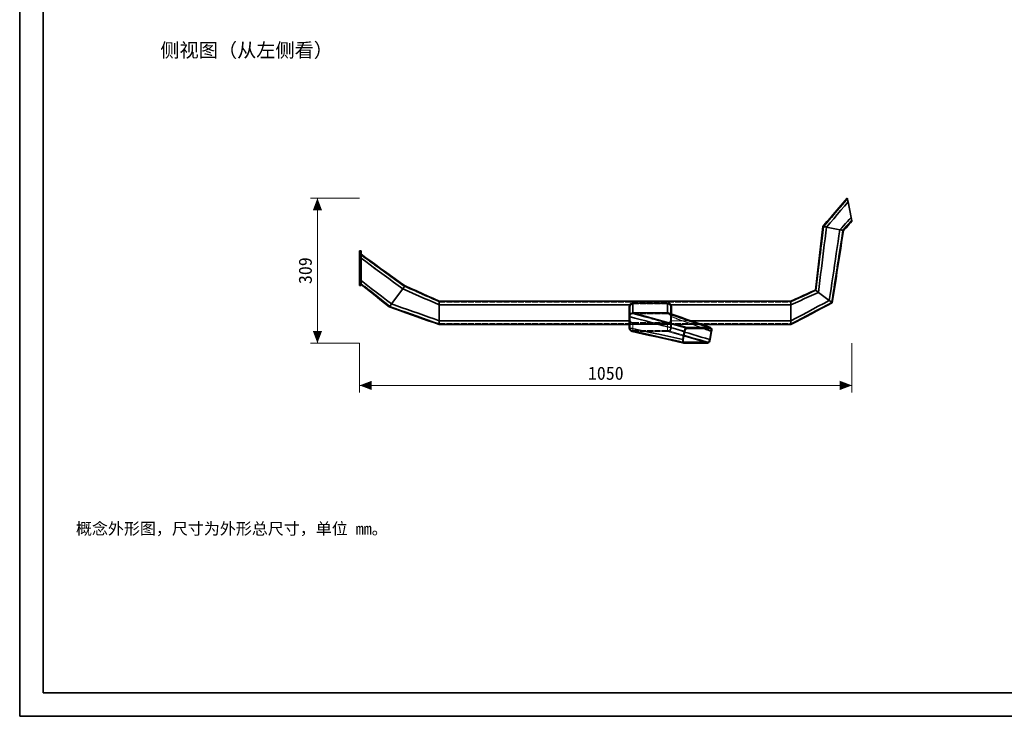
# Model space of a CAD drawing. Header units: millimetres. Extents: x 0 to 420, y 0 to 297.
# Tile 1 of 9: x 0 to 210, y 0 to 148. Entities that reach past the tile are written whole.
import ezdxf
from ezdxf.enums import TextEntityAlignment as Align

# ---------------------------------------------------------------- set-up
doc = ezdxf.new("R2010")
doc.units = ezdxf.units.MM
doc.linetypes.add('DASHED', pattern=[1.524, 1.27, -0.254])
for name, color, linetype, lineweight, true_color in [('DIM', 7, 'Continuous', 18, 0x1e5aa0), ('FRAME', 7, 'Continuous', 35, 0x3c3c3c), ('HIDDEN', 7, 'DASHED', 13, 0x969696), ('OUTLINE', 7, 'Continuous', 35, 0x141414), ('TEXT', 7, 'Continuous', 18, 0x141414)]:
    doc.layers.add(name, color=color, linetype=linetype, lineweight=lineweight, true_color=true_color)
doc.styles.add('ZH', font='simsun.ttc')

msp = doc.modelspace()

# ---------------------------------------------------------------- hatches: boundary and pattern name
at = {"layer": 'DIM'}
for points in [[(63.5, 110.46), (62.52, 107.86), (64.49, 107.86)], [(63.5, 79.54), (64.49, 82.14), (62.52, 82.14)], [(72.5, 70.54), (75.1, 69.55), (75.1, 71.53)], [(177.5, 70.54), (174.9, 71.53), (174.9, 69.55)]]:
    msp.add_hatch(color=7, dxfattribs=at).paths.add_polyline_path(points)

# ---------------------------------------------------------------- linework, layer by layer
for points in [[(72.5, 110.46), (62, 110.46)], [(63.5, 79.54), (63.5, 110.46)], [(72.5, 79.54), (62, 79.54)], [(72.5, 79.54), (72.5, 69.04)], [(177.5, 79.54), (177.5, 69.04)], [(72.5, 70.54), (177.5, 70.54)]]:
    msp.add_lwpolyline(points, dxfattribs=at)
at = {"layer": 'FRAME'}
for points in [[(0, 0), (420, 0), (420, 297), (0, 297)], [(5, 5), (415, 5), (415, 292), (5, 292)]]:
    msp.add_lwpolyline(points, close=True, dxfattribs=at)
at = {"layer": 'HIDDEN'}
for points in [[(171.3, 104.45), (172.17, 105.45), (173.04, 106.45), (173.91, 107.45), (174.78, 108.45), (175.65, 109.46), (176.51, 110.46)], [(171.49, 104.41), (172.34, 105.38), (173.18, 106.36), (174.02, 107.33), (174.87, 108.31), (175.71, 109.29), (176.55, 110.26)], [(171.49, 104.41), (172.34, 105.38), (173.18, 106.36), (174.02, 107.33), (174.87, 108.31), (175.71, 109.29), (176.55, 110.26)], [(172.08, 104.29), (172.85, 105.19), (173.61, 106.08), (174.38, 106.98), (175.14, 107.88), (175.91, 108.78), (176.67, 109.67)], [(172.08, 104.29), (172.85, 105.19), (173.61, 106.08), (174.38, 106.98), (175.14, 107.88), (175.91, 108.78), (176.67, 109.67)], [(172.08, 104.29), (172.85, 105.19), (173.61, 106.08), (174.38, 106.98), (175.14, 107.88), (175.91, 108.78), (176.67, 109.67)], [(176.67, 109.67), (176.65, 109.8), (176.62, 109.93), (176.59, 110.07), (176.57, 110.2), (176.54, 110.33), (176.51, 110.46)], [(176.67, 109.67), (176.65, 109.77), (176.63, 109.87), (176.61, 109.97), (176.59, 110.07), (176.57, 110.16), (176.55, 110.26)], [(176.55, 110.26), (176.57, 110.16), (176.59, 110.07), (176.61, 109.97), (176.63, 109.87), (176.65, 109.77), (176.67, 109.67)], [(176.67, 109.67), (177.34, 106.34)], [(176.67, 109.67), (177.34, 106.34)], [(176.67, 109.67), (177.34, 106.34)], [(174.93, 103.72), (175.33, 104.16), (175.73, 104.59), (176.13, 105.03), (176.53, 105.47), (176.94, 105.9), (177.34, 106.34)], [(174.93, 103.72), (175.33, 104.16), (175.73, 104.59), (176.13, 105.03), (176.53, 105.47), (176.94, 105.9), (177.34, 106.34)], [(174.93, 103.72), (175.33, 104.16), (175.73, 104.59), (176.13, 105.03), (176.53, 105.47), (176.94, 105.9), (177.34, 106.34)], [(175.52, 103.6), (175.84, 103.96), (176.16, 104.32), (176.49, 104.68), (176.81, 105.03), (177.13, 105.39), (177.46, 105.75)], [(175.52, 103.6), (175.84, 103.96), (176.16, 104.32), (176.49, 104.68), (176.81, 105.03), (177.13, 105.39), (177.46, 105.75)], [(175.71, 103.56), (176.01, 103.9), (176.31, 104.23), (176.6, 104.56), (176.9, 104.89), (177.2, 105.22), (177.5, 105.55)], [(177.5, 105.55), (177.47, 105.69), (177.44, 105.82), (177.42, 105.95), (177.39, 106.08), (177.36, 106.21), (177.34, 106.34)], [(177.34, 106.34), (177.36, 106.24), (177.38, 106.14), (177.4, 106.04), (177.42, 105.95), (177.44, 105.85), (177.46, 105.75)], [(177.46, 105.75), (177.44, 105.85), (177.42, 105.95), (177.4, 106.04), (177.38, 106.14), (177.36, 106.24), (177.34, 106.34)], [(169.7, 90.86), (169.85, 92.09), (169.99, 93.33), (170.14, 94.56), (170.28, 95.8), (170.43, 97.03), (170.57, 98.27), (170.72, 99.5), (170.86, 100.74), (171.01, 101.98), (171.15, 103.21), (171.3, 104.45)], [(169.86, 90.74), (170.01, 91.98), (170.16, 93.22), (170.31, 94.46), (170.46, 95.71), (170.61, 96.95), (170.75, 98.19), (170.9, 99.44), (171.05, 100.68), (171.2, 101.92), (171.35, 103.16), (171.49, 104.41)], [(169.86, 90.74), (171.49, 104.41)], [(170.34, 90.38), (170.5, 91.64), (170.66, 92.91), (170.82, 94.17), (170.98, 95.44), (171.13, 96.7), (171.29, 97.97), (171.45, 99.23), (171.61, 100.5), (171.77, 101.76), (171.92, 103.03), (172.08, 104.29)], [(170.34, 90.38), (170.5, 91.64), (170.66, 92.91), (170.82, 94.17), (170.98, 95.44), (171.13, 96.7), (171.29, 97.97), (171.45, 99.23), (171.61, 100.5), (171.77, 101.76), (171.92, 103.03), (172.08, 104.29)], [(170.34, 90.38), (170.5, 91.64), (170.66, 92.91), (170.82, 94.17), (170.98, 95.44), (171.13, 96.7), (171.29, 97.97), (171.45, 99.23), (171.61, 100.5), (171.77, 101.76), (171.92, 103.03), (172.08, 104.29)], [(172.08, 104.29), (171.95, 104.32), (171.82, 104.34), (171.69, 104.37), (171.56, 104.39), (171.43, 104.42), (171.3, 104.45)], [(172.08, 104.29), (171.98, 104.31), (171.89, 104.33), (171.79, 104.35), (171.69, 104.37), (171.59, 104.39), (171.49, 104.41)], [(171.49, 104.41), (171.59, 104.39), (171.69, 104.37), (171.79, 104.35), (171.89, 104.33), (171.98, 104.31), (172.08, 104.29)], [(172.08, 104.29), (174.93, 103.72)], [(172.08, 104.29), (174.93, 103.72)], [(172.08, 104.29), (174.93, 103.72)], [(172.66, 88.64), (172.85, 89.89), (173.04, 91.15), (173.23, 92.41), (173.42, 93.66), (173.61, 94.92), (173.8, 96.18), (173.98, 97.44), (174.17, 98.69), (174.36, 99.95), (174.55, 101.21), (174.74, 102.46), (174.93, 103.72)], [(172.66, 88.64), (172.85, 89.89), (173.04, 91.15), (173.23, 92.41), (173.42, 93.66), (173.61, 94.92), (173.8, 96.18), (173.98, 97.44), (174.17, 98.69), (174.36, 99.95), (174.55, 101.21), (174.74, 102.46), (174.93, 103.72)], [(172.66, 88.64), (172.85, 89.89), (173.04, 91.15), (173.23, 92.41), (173.42, 93.66), (173.61, 94.92), (173.8, 96.18), (173.98, 97.44), (174.17, 98.69), (174.36, 99.95), (174.55, 101.21), (174.74, 102.46), (174.93, 103.72)], [(173.14, 88.28), (173.34, 89.55), (173.54, 90.83), (173.74, 92.11), (173.93, 93.39), (174.13, 94.66), (174.33, 95.94), (174.53, 97.22), (174.72, 98.49), (174.92, 99.77), (175.12, 101.05), (175.32, 102.33), (175.52, 103.6)], [(173.14, 88.28), (175.52, 103.6)], [(173.3, 88.16), (175.71, 103.56)], [(175.71, 103.56), (175.58, 103.59), (175.45, 103.62), (175.32, 103.64), (175.19, 103.67), (175.06, 103.7), (174.93, 103.72)], [(174.93, 103.72), (175.02, 103.7), (175.12, 103.68), (175.22, 103.66), (175.32, 103.64), (175.42, 103.62), (175.52, 103.6)], [(175.52, 103.6), (175.42, 103.62), (175.32, 103.64), (175.22, 103.66), (175.12, 103.68), (175.02, 103.7), (174.93, 103.72)], [(72.5, 91.81), (72.5, 99.21)], [(72.5, 99.21), (72.8, 99.21)], [(72.5, 97.91), (72.5, 98.04), (72.5, 98.17), (72.5, 98.31), (72.5, 98.44), (72.5, 98.57), (72.5, 98.71)], [(72.5, 98.71), (72.5, 98.57), (72.5, 98.44), (72.5, 98.31), (72.5, 98.17), (72.5, 98.04), (72.5, 97.91)], [(72.5, 98.71), (73.58, 97.93), (74.66, 97.16), (75.73, 96.39), (76.81, 95.61), (77.88, 94.84), (78.96, 94.07), (80.03, 93.29), (81.11, 92.52), (82.18, 91.75)], [(72.5, 98.71), (72.55, 98.67), (72.6, 98.63), (72.65, 98.6), (72.7, 98.56), (72.75, 98.53), (72.8, 98.49)], [(72.5, 92.31), (72.5, 98.71)], [(72.5, 92.31), (72.5, 98.71)], [(72.5, 98.71), (72.8, 98.71)], [(72.5, 98.71), (72.8, 98.71)], [(72.8, 91.81), (72.8, 99.21)], [(72.8, 92.31), (72.8, 98.71)], [(72.8, 92.31), (72.8, 98.71)], [(72.5, 97.91), (72.5, 98.01), (72.5, 98.11), (72.5, 98.21), (72.5, 98.31), (72.5, 98.41), (72.5, 98.51)], [(72.5, 98.51), (72.5, 98.41), (72.5, 98.31), (72.5, 98.21), (72.5, 98.11), (72.5, 98.01), (72.5, 97.91)], [(72.5, 98.51), (73.57, 97.74), (74.63, 96.97), (75.69, 96.2), (76.75, 95.43), (77.82, 94.66), (78.88, 93.89), (79.94, 93.12), (81, 92.35), (82.06, 91.59)], [(72.5, 98.51), (73.57, 97.74), (74.63, 96.97), (75.69, 96.2), (76.75, 95.43), (77.82, 94.66), (78.88, 93.89), (79.94, 93.12), (81, 92.35), (82.06, 91.59)], [(72.5, 97.91), (72.5, 93.11)], [(72.5, 97.91), (73.53, 97.15), (74.55, 96.39), (75.57, 95.64), (76.59, 94.88), (77.62, 94.13), (78.64, 93.37), (79.66, 92.62), (80.68, 91.86), (81.7, 91.11)], [(72.5, 97.91), (72.5, 93.11)], [(72.5, 97.91), (72.5, 93.11)], [(72.5, 97.91), (72.5, 93.11)], [(72.5, 97.91), (72.55, 97.87), (72.6, 97.83), (72.65, 97.79), (72.7, 97.76), (72.75, 97.72), (72.8, 97.68)], [(72.5, 97.91), (73.53, 97.15), (74.55, 96.39), (75.57, 95.64), (76.59, 94.88), (77.62, 94.13), (78.64, 93.37), (79.66, 92.62), (80.68, 91.86), (81.7, 91.11)], [(72.5, 97.91), (73.53, 97.15), (74.55, 96.39), (75.57, 95.64), (76.59, 94.88), (77.62, 94.13), (78.64, 93.37), (79.66, 92.62), (80.68, 91.86), (81.7, 91.11)], [(72.5, 93.11), (73.48, 92.36), (74.45, 91.62), (75.42, 90.88), (76.39, 90.13), (77.36, 89.39), (78.33, 88.65), (79.3, 87.91)], [(72.5, 92.31), (72.5, 92.44), (72.5, 92.57), (72.5, 92.71), (72.5, 92.84), (72.5, 92.97), (72.5, 93.11)], [(72.5, 93.11), (72.5, 92.97), (72.5, 92.84), (72.5, 92.71), (72.5, 92.57), (72.5, 92.44), (72.5, 92.31)], [(72.5, 93.11), (72.5, 93.01), (72.5, 92.91), (72.5, 92.81), (72.5, 92.71), (72.5, 92.61), (72.5, 92.51)], [(72.5, 92.51), (72.5, 92.61), (72.5, 92.71), (72.5, 92.81), (72.5, 92.91), (72.5, 93.01), (72.5, 93.11)], [(72.5, 93.11), (72.55, 93.07), (72.6, 93.03), (72.65, 92.99), (72.7, 92.95), (72.75, 92.91), (72.8, 92.88)], [(72.5, 93.11), (73.48, 92.36), (74.45, 91.62), (75.42, 90.88), (76.39, 90.13), (77.36, 89.39), (78.33, 88.65), (79.3, 87.91)], [(72.5, 93.11), (73.48, 92.36), (74.45, 91.62), (75.42, 90.88), (76.39, 90.13), (77.36, 89.39), (78.33, 88.65), (79.3, 87.91)], [(72.5, 92.51), (73.58, 91.66), (74.65, 90.81), (75.72, 89.97), (76.8, 89.12), (77.87, 88.27), (78.94, 87.43)], [(72.5, 92.51), (73.58, 91.66), (74.65, 90.81), (75.72, 89.97), (76.8, 89.12), (77.87, 88.27), (78.94, 87.43)], [(72.5, 92.31), (73.56, 91.47), (74.61, 90.63), (75.66, 89.79), (76.72, 88.95), (77.77, 88.11), (78.82, 87.27)], [(72.5, 92.31), (72.55, 92.27), (72.6, 92.23), (72.65, 92.19), (72.7, 92.15), (72.75, 92.11), (72.8, 92.07)], [(72.5, 92.31), (72.8, 92.31)], [(72.5, 92.31), (72.8, 92.31)], [(72.5, 91.81), (72.8, 91.81)], [(81.7, 91.11), (79.3, 87.91)], [(81.7, 91.11), (79.3, 87.91)], [(81.7, 91.11), (79.3, 87.91)], [(82.18, 91.75), (82.1, 91.64), (82.02, 91.53), (81.94, 91.43), (81.86, 91.32), (81.78, 91.21), (81.7, 91.11)], [(82.06, 91.59), (82, 91.51), (81.94, 91.43), (81.88, 91.35), (81.82, 91.27), (81.76, 91.19), (81.7, 91.11)], [(81.7, 91.11), (81.76, 91.19), (81.82, 91.27), (81.88, 91.35), (81.94, 91.43), (82, 91.51), (82.06, 91.59)], [(81.7, 91.11), (82.82, 90.62), (83.93, 90.13), (85.05, 89.65), (86.16, 89.16), (87.28, 88.68), (88.39, 88.19), (89.5, 87.71)], [(81.7, 91.11), (82.82, 90.62), (83.93, 90.13), (85.05, 89.65), (86.16, 89.16), (87.28, 88.68), (88.39, 88.19), (89.5, 87.71)], [(81.7, 91.11), (82.82, 90.62), (83.93, 90.13), (85.05, 89.65), (86.16, 89.16), (87.28, 88.68), (88.39, 88.19), (89.5, 87.71)], [(82.06, 91.59), (83.3, 91.04), (84.54, 90.49), (85.78, 89.95), (87.02, 89.4), (88.26, 88.85), (89.5, 88.31)], [(82.06, 91.59), (83.3, 91.04), (84.54, 90.49), (85.78, 89.95), (87.02, 89.4), (88.26, 88.85), (89.5, 88.31)], [(82.18, 91.75), (83.4, 91.21), (84.62, 90.67), (85.84, 90.13), (87.06, 89.59), (88.28, 89.05), (89.5, 88.51)], [(164.5, 88.51), (165.37, 88.9), (166.24, 89.29), (167.1, 89.68), (167.97, 90.07), (168.84, 90.46), (169.7, 90.86)], [(164.5, 88.31), (165.4, 88.71), (166.29, 89.12), (167.18, 89.52), (168.08, 89.93), (168.97, 90.33), (169.86, 90.74)], [(164.5, 88.31), (165.4, 88.71), (166.29, 89.12), (167.18, 89.52), (168.08, 89.93), (168.97, 90.33), (169.86, 90.74)], [(164.5, 87.71), (165.48, 88.15), (166.45, 88.6), (167.42, 89.04), (168.4, 89.49), (169.37, 89.93), (170.34, 90.38)], [(164.5, 87.71), (165.48, 88.15), (166.45, 88.6), (167.42, 89.04), (168.4, 89.49), (169.37, 89.93), (170.34, 90.38)], [(164.5, 87.71), (165.48, 88.15), (166.45, 88.6), (167.42, 89.04), (168.4, 89.49), (169.37, 89.93), (170.34, 90.38)], [(170.34, 90.38), (170.24, 90.46), (170.13, 90.54), (170.02, 90.62), (169.92, 90.7), (169.81, 90.78), (169.7, 90.86)], [(170.34, 90.38), (170.26, 90.44), (170.18, 90.5), (170.1, 90.56), (170.02, 90.62), (169.94, 90.68), (169.86, 90.74)], [(169.86, 90.74), (169.94, 90.68), (170.02, 90.62), (170.1, 90.56), (170.18, 90.5), (170.26, 90.44), (170.34, 90.38)], [(170.34, 90.38), (172.66, 88.64)], [(170.34, 90.38), (172.66, 88.64)], [(170.34, 90.38), (172.66, 88.64)], [(89.5, 87.71), (89.5, 87.84), (89.5, 87.97), (89.5, 88.11), (89.5, 88.24), (89.5, 88.37), (89.5, 88.51)], [(89.5, 88.51), (164.5, 88.51)], [(89.5, 88.31), (89.5, 88.21), (89.5, 88.11), (89.5, 88.01), (89.5, 87.91), (89.5, 87.81), (89.5, 87.71)], [(89.5, 87.71), (89.5, 87.81), (89.5, 87.91), (89.5, 88.01), (89.5, 88.11), (89.5, 88.21), (89.5, 88.31)], [(89.5, 88.31), (164.5, 88.31)], [(89.5, 88.31), (164.5, 88.31)], [(164.5, 84.31), (165.67, 84.92), (166.84, 85.54), (168, 86.16), (169.17, 86.78), (170.33, 87.4), (171.5, 88.02), (172.66, 88.64)], [(164.5, 84.31), (165.67, 84.92), (166.84, 85.54), (168, 86.16), (169.17, 86.78), (170.33, 87.4), (171.5, 88.02), (172.66, 88.64)], [(164.5, 84.31), (165.67, 84.92), (166.84, 85.54), (168, 86.16), (169.17, 86.78), (170.33, 87.4), (171.5, 88.02), (172.66, 88.64)], [(164.5, 87.71), (164.5, 87.84), (164.5, 87.97), (164.5, 88.11), (164.5, 88.24), (164.5, 88.37), (164.5, 88.51)], [(164.5, 88.31), (164.5, 88.21), (164.5, 88.11), (164.5, 88.01), (164.5, 87.91), (164.5, 87.81), (164.5, 87.71)], [(164.5, 87.71), (164.5, 87.81), (164.5, 87.91), (164.5, 88.01), (164.5, 88.11), (164.5, 88.21), (164.5, 88.31)], [(164.5, 83.71), (165.58, 84.28), (166.66, 84.85), (167.74, 85.42), (168.82, 85.99), (169.9, 86.56), (170.98, 87.13), (172.06, 87.7), (173.14, 88.28)], [(164.5, 83.71), (165.58, 84.28), (166.66, 84.85), (167.74, 85.42), (168.82, 85.99), (169.9, 86.56), (170.98, 87.13), (172.06, 87.7), (173.14, 88.28)], [(173.3, 88.16), (173.2, 88.24), (173.09, 88.32), (172.98, 88.4), (172.88, 88.48), (172.77, 88.56), (172.66, 88.64)], [(172.66, 88.64), (172.74, 88.58), (172.82, 88.52), (172.9, 88.46), (172.98, 88.4), (173.06, 88.34), (173.14, 88.28)], [(173.14, 88.28), (173.06, 88.34), (172.98, 88.4), (172.9, 88.46), (172.82, 88.52), (172.74, 88.58), (172.66, 88.64)], [(79.3, 87.91), (79.22, 87.8), (79.14, 87.69), (79.06, 87.59), (78.98, 87.48), (78.9, 87.37), (78.82, 87.27)], [(78.82, 87.27), (80.01, 86.85), (81.2, 86.43), (82.38, 86.01), (83.57, 85.59), (84.76, 85.18), (85.94, 84.76), (87.13, 84.34), (88.32, 83.92), (89.5, 83.51)], [(78.94, 87.43), (79, 87.51), (79.06, 87.59), (79.12, 87.67), (79.18, 87.75), (79.24, 87.83), (79.3, 87.91)], [(79.3, 87.91), (79.24, 87.83), (79.18, 87.75), (79.12, 87.67), (79.06, 87.59), (79, 87.51), (78.94, 87.43)], [(78.94, 87.43), (80.12, 87.01), (81.29, 86.6), (82.46, 86.19), (83.64, 85.77), (84.81, 85.36), (85.98, 84.95), (87.16, 84.53), (88.33, 84.12), (89.5, 83.71)], [(78.94, 87.43), (80.12, 87.01), (81.29, 86.6), (82.46, 86.19), (83.64, 85.77), (84.81, 85.36), (85.98, 84.95), (87.16, 84.53), (88.33, 84.12), (89.5, 83.71)], [(79.3, 87.91), (80.44, 87.51), (81.57, 87.11), (82.7, 86.71), (83.84, 86.31), (84.97, 85.91), (86.1, 85.51), (87.24, 85.11), (88.37, 84.71), (89.5, 84.31)], [(79.3, 87.91), (80.44, 87.51), (81.57, 87.11), (82.7, 86.71), (83.84, 86.31), (84.97, 85.91), (86.1, 85.51), (87.24, 85.11), (88.37, 84.71), (89.5, 84.31)], [(79.3, 87.91), (80.44, 87.51), (81.57, 87.11), (82.7, 86.71), (83.84, 86.31), (84.97, 85.91), (86.1, 85.51), (87.24, 85.11), (88.37, 84.71), (89.5, 84.31)], [(89.5, 87.71), (89.5, 84.31)], [(89.5, 87.71), (89.5, 84.31)], [(89.5, 87.71), (89.5, 84.31)], [(89.5, 87.71), (130.12, 87.71)], [(89.5, 87.71), (130.36, 87.71)], [(89.5, 87.71), (130.36, 87.71)], [(130.12, 87.71), (130.09, 87.64), (130.06, 87.57), (130.04, 87.5), (130.02, 87.43), (130.01, 87.36), (130, 87.28)], [(130, 87.28), (130, 86.82), (130, 86.36), (130, 85.89), (130, 85.43), (130, 84.97), (130, 84.51)], [(130, 87.28), (130, 86.94), (130, 86.59), (130, 86.24), (130, 85.89), (130, 85.55), (130, 85.2)], [(130, 84.51), (130, 84.97), (130, 85.43), (130, 85.89), (130, 86.36), (130, 86.82), (130, 87.28)], [(130.8, 88.1), (130.67, 88.08), (130.54, 88.05), (130.41, 87.99), (130.3, 87.91), (130.21, 87.82), (130.12, 87.71)], [(130.2, 87.31), (130.21, 87.38), (130.22, 87.45), (130.24, 87.52), (130.27, 87.59), (130.31, 87.65), (130.36, 87.71)], [(130.36, 87.71), (130.31, 87.65), (130.27, 87.59), (130.24, 87.52), (130.22, 87.45), (130.21, 87.38), (130.2, 87.31)], [(130.2, 87.31), (130.2, 84.53)], [(130.2, 84.53), (130.2, 87.31)], [(130.2, 87.31), (130.2, 86.96), (130.2, 86.61), (130.2, 86.25), (130.2, 85.9), (130.2, 85.55), (130.2, 85.2)], [(130.2, 87.31), (130.2, 86.96), (130.2, 86.61), (130.2, 86.25), (130.2, 85.9), (130.2, 85.55), (130.2, 85.2)], [(130.8, 87.91), (130.72, 87.91), (130.64, 87.89), (130.56, 87.86), (130.48, 87.82), (130.42, 87.77), (130.36, 87.71)], [(130.36, 87.71), (130.42, 87.77), (130.48, 87.82), (130.56, 87.86), (130.64, 87.89), (130.72, 87.91), (130.8, 87.91)], [(130.8, 88.1), (138.2, 88.1)], [(130.8, 88.1), (130.8, 87.75), (130.8, 87.4), (130.8, 87.05), (130.8, 86.7), (130.8, 86.35), (130.8, 86)], [(130.8, 87.91), (138.2, 87.91)], [(130.8, 87.91), (138.2, 87.91)], [(130.8, 87.91), (130.8, 87.56), (130.8, 87.21), (130.8, 86.85), (130.8, 86.5), (130.8, 86.15), (130.8, 85.8)], [(130.8, 87.91), (130.8, 85.8)], [(138.88, 87.71), (138.8, 87.82), (138.71, 87.91), (138.59, 87.99), (138.47, 88.05), (138.34, 88.08), (138.2, 88.1)], [(138.2, 88.1), (138.2, 86)], [(138.65, 87.71), (138.59, 87.77), (138.53, 87.82), (138.45, 87.86), (138.37, 87.89), (138.29, 87.91), (138.2, 87.91)], [(138.2, 87.91), (138.29, 87.91), (138.37, 87.89), (138.45, 87.86), (138.53, 87.82), (138.59, 87.77), (138.65, 87.71)], [(138.2, 87.91), (138.2, 85.8)], [(138.2, 87.91), (138.2, 87.56), (138.2, 87.21), (138.2, 86.85), (138.2, 86.5), (138.2, 86.15), (138.2, 85.8)], [(138.8, 87.31), (138.8, 87.38), (138.79, 87.45), (138.77, 87.52), (138.74, 87.59), (138.7, 87.65), (138.65, 87.71)], [(138.65, 87.71), (138.7, 87.65), (138.74, 87.59), (138.77, 87.52), (138.79, 87.45), (138.8, 87.38), (138.8, 87.31)], [(138.65, 87.71), (164.5, 87.71)], [(138.65, 87.71), (164.5, 87.71)], [(138.8, 87.31), (138.8, 86.96), (138.8, 86.61), (138.8, 86.25), (138.8, 85.9), (138.8, 85.55), (138.8, 85.2)], [(138.8, 87.31), (138.8, 84.53)], [(138.8, 84.53), (138.8, 87.31)], [(138.8, 87.31), (138.8, 86.96), (138.8, 86.61), (138.8, 86.25), (138.8, 85.9), (138.8, 85.55), (138.8, 85.2)], [(139, 87.28), (139, 87.36), (138.99, 87.43), (138.97, 87.5), (138.95, 87.57), (138.92, 87.64), (138.88, 87.71)], [(138.88, 87.71), (164.5, 87.71)], [(139, 87.28), (139, 86.94), (139, 86.59), (139, 86.24), (139, 85.89), (139, 85.55), (139, 85.2)], [(139, 84.51), (139, 84.97), (139, 85.43), (139, 85.89), (139, 86.36), (139, 86.82), (139, 87.28)], [(164.5, 83.51), (165.6, 84.09), (166.7, 84.67), (167.8, 85.25), (168.9, 85.83), (170, 86.41), (171.1, 86.99), (172.2, 87.57), (173.3, 88.16)], [(164.5, 87.71), (164.5, 84.31)], [(164.5, 87.71), (164.5, 84.31)], [(164.5, 87.71), (164.5, 84.31)], [(89.5, 83.51), (89.5, 83.64), (89.5, 83.77), (89.5, 83.91), (89.5, 84.04), (89.5, 84.17), (89.5, 84.31)], [(89.5, 83.71), (89.5, 83.81), (89.5, 83.91), (89.5, 84.01), (89.5, 84.11), (89.5, 84.21), (89.5, 84.31)], [(89.5, 84.31), (89.5, 84.21), (89.5, 84.11), (89.5, 84.01), (89.5, 83.91), (89.5, 83.81), (89.5, 83.71)], [(89.5, 84.31), (130.03, 84.31)], [(89.5, 84.31), (130.25, 84.31)], [(89.5, 84.31), (130.25, 84.31)], [(130.8, 86), (130.6, 85.97), (130.41, 85.89), (130.24, 85.76), (130.11, 85.6), (130.03, 85.41), (130, 85.2)], [(130, 85.2), (130, 82.81)], [(130, 85.2), (131.18, 84.89), (132.35, 84.58), (133.53, 84.27), (134.7, 83.95), (135.88, 83.64), (137.05, 83.33), (138.23, 83.02), (139.4, 82.71), (140.57, 82.4), (141.75, 82.09)], [(130, 84.51), (130.01, 84.47), (130.01, 84.44), (130.01, 84.4), (130.02, 84.37), (130.02, 84.34), (130.03, 84.31)], [(130, 84.51), (130, 84.22), (130, 83.94), (130, 83.66), (130, 83.38), (130, 83.09), (130, 82.81)], [(130.03, 84.31), (130.02, 84.34), (130.02, 84.37), (130.01, 84.4), (130.01, 84.44), (130.01, 84.47), (130, 84.51)], [(130, 84.51), (130, 84.22), (130, 83.94), (130, 83.66), (130, 83.38), (130, 83.09), (130, 82.81)], [(130, 84.31), (130.03, 84.31)], [(130.03, 84.31), (130.09, 84.14), (130.19, 84), (130.32, 83.88), (130.47, 83.8), (130.63, 83.75), (130.8, 83.73)], [(130.8, 83.73), (130.63, 83.75), (130.47, 83.8), (130.32, 83.88), (130.19, 84), (130.09, 84.14), (130.03, 84.31)], [(130.2, 85.2), (130.23, 85.35), (130.29, 85.5), (130.38, 85.62), (130.51, 85.72), (130.65, 85.78), (130.8, 85.8)], [(130.8, 85.8), (130.65, 85.78), (130.51, 85.72), (130.38, 85.62), (130.29, 85.5), (130.23, 85.35), (130.2, 85.2)], [(130.2, 85.2), (130.2, 82.81)], [(130.2, 85.2), (130.2, 82.81)], [(130.2, 85.2), (131.37, 84.89), (132.53, 84.58), (133.7, 84.27), (134.86, 83.95), (136.03, 83.64), (137.19, 83.33), (138.36, 83.02), (139.52, 82.71), (140.69, 82.4), (141.85, 82.09)], [(130.2, 85.2), (131.37, 84.89), (132.53, 84.58), (133.7, 84.27), (134.86, 83.95), (136.03, 83.64), (137.19, 83.33), (138.36, 83.02), (139.52, 82.71), (140.69, 82.4), (141.85, 82.09)], [(130.25, 84.31), (130.23, 84.34), (130.22, 84.38), (130.22, 84.41), (130.21, 84.45), (130.21, 84.49), (130.2, 84.53)], [(130.2, 84.53), (130.21, 84.49), (130.21, 84.45), (130.22, 84.41), (130.22, 84.38), (130.23, 84.34), (130.25, 84.31)], [(130.2, 84.53), (130.2, 84.24), (130.2, 83.95), (130.2, 83.67), (130.2, 83.38), (130.2, 83.1), (130.2, 82.81)], [(130.2, 84.53), (130.2, 84.24), (130.2, 83.95), (130.2, 83.67), (130.2, 83.38), (130.2, 83.1), (130.2, 82.81)], [(130.8, 83.94), (130.69, 83.95), (130.57, 83.98), (130.47, 84.04), (130.38, 84.11), (130.3, 84.2), (130.25, 84.31)], [(130.25, 84.31), (130.3, 84.2), (130.38, 84.11), (130.47, 84.04), (130.57, 83.98), (130.69, 83.95), (130.8, 83.94)], [(130.8, 86), (138.2, 86)], [(130.8, 86), (132.08, 85.65), (133.36, 85.3), (134.64, 84.95), (135.92, 84.61), (137.2, 84.26), (138.48, 83.91), (139.76, 83.56), (141.03, 83.22), (142.31, 82.87)], [(130.8, 85.8), (138.2, 85.8)], [(138.2, 85.8), (130.8, 85.8)], [(130.8, 85.8), (132.08, 85.45), (133.35, 85.1), (134.63, 84.76), (135.9, 84.41), (137.18, 84.06), (138.45, 83.71), (139.73, 83.37), (141, 83.02), (142.28, 82.67)], [(130.8, 85.8), (132.08, 85.45), (133.35, 85.1), (134.63, 84.76), (135.9, 84.41), (137.18, 84.06), (138.45, 83.71), (139.73, 83.37), (141, 83.02), (142.28, 82.67)], [(138.47, 85.95), (138.43, 85.96), (138.38, 85.98), (138.34, 85.98), (138.29, 85.99), (138.25, 85.99), (138.2, 86)], [(138.2, 86), (139.34, 85.6), (140.48, 85.21), (141.61, 84.82), (142.75, 84.43), (143.89, 84.04), (145.02, 83.65), (146.16, 83.26), (147.29, 82.87)], [(138.2, 85.8), (138.24, 85.8), (138.27, 85.79), (138.31, 85.79), (138.34, 85.78), (138.37, 85.77), (138.4, 85.76)], [(138.4, 85.76), (138.37, 85.77), (138.34, 85.78), (138.31, 85.79), (138.27, 85.79), (138.24, 85.8), (138.2, 85.8)], [(138.2, 85.8), (139.5, 85.35), (140.79, 84.9), (142.09, 84.46), (143.38, 84.01), (144.67, 83.57), (145.97, 83.12), (147.26, 82.67)], [(138.2, 85.8), (139.5, 85.35), (140.79, 84.9), (142.09, 84.46), (143.38, 84.01), (144.67, 83.57), (145.97, 83.12), (147.26, 82.67)], [(138.2, 83.73), (138.38, 83.75), (138.54, 83.8), (138.69, 83.88), (138.82, 84), (138.92, 84.14), (138.98, 84.31)], [(138.98, 84.31), (138.92, 84.14), (138.82, 84), (138.69, 83.88), (138.54, 83.8), (138.38, 83.75), (138.2, 83.73)], [(138.76, 84.31), (138.71, 84.2), (138.63, 84.11), (138.54, 84.04), (138.44, 83.98), (138.32, 83.95), (138.2, 83.94)], [(138.2, 83.94), (138.32, 83.95), (138.44, 83.98), (138.54, 84.04), (138.63, 84.11), (138.71, 84.2), (138.76, 84.31)], [(138.4, 85.76), (138.51, 85.71), (138.61, 85.64), (138.69, 85.55), (138.75, 85.44), (138.79, 85.32), (138.8, 85.2)], [(138.8, 85.2), (138.79, 85.32), (138.75, 85.44), (138.69, 85.55), (138.61, 85.64), (138.51, 85.71), (138.4, 85.76)], [(138.4, 85.76), (139.68, 85.32), (140.95, 84.88), (142.22, 84.43), (143.49, 83.99), (144.77, 83.55), (146.04, 83.11), (147.31, 82.66)], [(138.4, 85.76), (139.68, 85.32), (140.95, 84.88), (142.22, 84.43), (143.49, 83.99), (144.77, 83.55), (146.04, 83.11), (147.31, 82.66)], [(139, 85.2), (138.99, 85.36), (138.94, 85.52), (138.86, 85.66), (138.75, 85.78), (138.62, 85.88), (138.47, 85.95)], [(138.47, 85.95), (138.62, 85.88), (138.75, 85.78), (138.86, 85.66), (138.94, 85.52), (138.99, 85.36), (139, 85.2)], [(138.47, 85.95), (139.74, 85.51), (141.01, 85.06), (142.28, 84.62), (143.55, 84.18), (144.82, 83.74), (146.1, 83.3), (147.37, 82.86)], [(138.76, 84.31), (138.78, 84.34), (138.79, 84.38), (138.79, 84.41), (138.8, 84.45), (138.8, 84.49), (138.8, 84.53)], [(138.8, 84.53), (138.8, 84.49), (138.8, 84.45), (138.79, 84.41), (138.79, 84.38), (138.78, 84.34), (138.76, 84.31)], [(138.76, 84.31), (164.5, 84.31)], [(138.76, 84.31), (164.5, 84.31)], [(138.8, 85.2), (140.04, 84.76), (141.28, 84.31), (142.52, 83.87), (143.76, 83.42), (145, 82.98), (146.23, 82.53), (147.47, 82.09)], [(138.8, 85.2), (138.8, 82.81)], [(138.8, 85.2), (138.8, 82.81)], [(138.8, 85.2), (139.98, 84.78), (141.15, 84.36), (142.32, 83.94), (143.49, 83.52), (144.67, 83.09), (145.84, 82.67)], [(138.8, 84.53), (138.8, 84.24), (138.8, 83.95), (138.8, 83.67), (138.8, 83.38), (138.8, 83.1), (138.8, 82.81)], [(138.8, 84.53), (138.8, 84.24), (138.8, 83.95), (138.8, 83.67), (138.8, 83.38), (138.8, 83.1), (138.8, 82.81)], [(138.98, 84.31), (138.99, 84.34), (138.99, 84.37), (139, 84.4), (139, 84.44), (139, 84.47), (139, 84.51)], [(139, 84.51), (139, 84.47), (139, 84.44), (139, 84.4), (138.99, 84.37), (138.99, 84.34), (138.98, 84.31)], [(138.98, 84.31), (164.5, 84.31)], [(138.98, 84.31), (143.19, 84.31)], [(139, 85.76), (139, 85.55), (139, 85.34), (139, 85.13), (139, 84.93), (139, 84.72), (139, 84.51)], [(139, 85.76), (139, 85.67), (139, 85.58), (139, 85.48), (139, 85.39), (139, 85.29), (139, 85.2)], [(139, 85.2), (140.23, 84.76), (141.45, 84.31), (142.68, 83.87), (143.9, 83.42), (145.13, 82.98), (146.35, 82.53), (147.58, 82.09)], [(139, 85.2), (139, 82.81)], [(139, 85.2), (139, 82.81)], [(139, 85.2), (140.23, 84.76), (141.45, 84.31), (142.68, 83.87), (143.9, 83.42), (145.13, 82.98), (146.35, 82.53), (147.58, 82.09)], [(139, 84.51), (139, 84.22), (139, 83.94), (139, 83.66), (139, 83.38), (139, 83.09), (139, 82.81)], [(139, 84.51), (139, 84.22), (139, 83.94), (139, 83.66), (139, 83.38), (139, 83.09), (139, 82.81)], [(164.5, 83.51), (164.5, 83.64), (164.5, 83.77), (164.5, 83.91), (164.5, 84.04), (164.5, 84.17), (164.5, 84.31)], [(164.5, 83.71), (164.5, 83.81), (164.5, 83.91), (164.5, 84.01), (164.5, 84.11), (164.5, 84.21), (164.5, 84.31)], [(164.5, 84.31), (164.5, 84.21), (164.5, 84.11), (164.5, 84.01), (164.5, 83.91), (164.5, 83.81), (164.5, 83.71)], [(89.5, 83.71), (164.5, 83.71)], [(89.5, 83.71), (164.5, 83.71)], [(89.5, 83.51), (164.5, 83.51)], [(130, 83.51), (145.5, 83.51)], [(130, 82.81), (130.03, 82.63), (130.08, 82.47), (130.18, 82.31), (130.31, 82.19), (130.46, 82.09), (130.63, 82.04)], [(130, 82.81), (131.27, 82.54), (132.54, 82.26), (133.81, 81.98), (135.08, 81.71), (136.35, 81.43), (137.62, 81.15), (138.89, 80.88), (140.16, 80.6), (141.43, 80.33)], [(130.2, 82.81), (130.22, 82.68), (130.26, 82.55), (130.34, 82.44), (130.43, 82.34), (130.55, 82.27), (130.67, 82.23)], [(130.67, 82.23), (130.55, 82.27), (130.43, 82.34), (130.34, 82.44), (130.26, 82.55), (130.22, 82.68), (130.2, 82.81)], [(130.2, 82.81), (131.46, 82.54), (132.72, 82.26), (133.98, 81.98), (135.24, 81.71), (136.5, 81.43), (137.76, 81.15), (139.02, 80.88), (140.28, 80.6), (141.54, 80.33)], [(130.2, 82.81), (131.46, 82.54), (132.72, 82.26), (133.98, 81.98), (135.24, 81.71), (136.5, 81.43), (137.76, 81.15), (139.02, 80.88), (140.28, 80.6), (141.54, 80.33)], [(130.63, 82.04), (130.66, 82.03), (130.69, 82.02), (130.72, 82.02), (130.75, 82.02), (130.78, 82.02), (130.8, 82.02)], [(130.8, 82.02), (130.78, 82.02), (130.75, 82.02), (130.72, 82.02), (130.69, 82.02), (130.66, 82.03), (130.63, 82.04)], [(130.63, 82.04), (131.86, 81.76), (133.08, 81.48), (134.31, 81.21), (135.53, 80.93), (136.76, 80.65), (137.99, 80.38), (139.21, 80.1), (140.44, 79.82), (141.67, 79.55)], [(130.67, 82.23), (130.69, 82.22), (130.72, 82.22), (130.74, 82.22), (130.76, 82.22), (130.78, 82.22), (130.8, 82.21)], [(130.8, 82.21), (130.78, 82.22), (130.76, 82.22), (130.74, 82.22), (130.72, 82.22), (130.69, 82.22), (130.67, 82.23)], [(130.67, 82.23), (131.9, 81.95), (133.13, 81.68), (134.35, 81.4), (135.58, 81.12), (136.81, 80.85), (138.03, 80.57), (139.26, 80.3), (140.49, 80.02), (141.71, 79.74)], [(130.67, 82.23), (131.9, 81.95), (133.13, 81.68), (134.35, 81.4), (135.58, 81.12), (136.81, 80.85), (138.03, 80.57), (139.26, 80.3), (140.49, 80.02), (141.71, 79.74)], [(130.8, 83.94), (138.2, 83.94)], [(130.8, 83.94), (138.2, 83.94)], [(130.8, 83.94), (130.8, 83.65), (130.8, 83.36), (130.8, 83.08), (130.8, 82.79), (130.8, 82.5), (130.8, 82.21)], [(130.8, 83.94), (130.8, 82.21)], [(130.8, 83.73), (138.2, 83.73)], [(130.8, 83.73), (138.2, 83.73)], [(130.8, 83.73), (130.8, 82.02)], [(130.8, 83.73), (130.8, 83.44), (130.8, 83.16), (130.8, 82.87), (130.8, 82.59), (130.8, 82.3), (130.8, 82.02)], [(138.2, 82.21), (130.8, 82.21)], [(130.8, 82.21), (138.2, 82.21)], [(130.8, 82.21), (132.02, 81.94), (133.24, 81.66), (134.45, 81.39), (135.67, 81.11), (136.89, 80.84), (138.1, 80.56), (139.32, 80.29), (140.53, 80.01), (141.75, 79.74)], [(130.8, 82.21), (132.02, 81.94), (133.24, 81.66), (134.45, 81.39), (135.67, 81.11), (136.89, 80.84), (138.1, 80.56), (139.32, 80.29), (140.53, 80.01), (141.75, 79.74)], [(130.8, 82.02), (138.2, 82.02)], [(130.8, 82.02), (132.02, 81.74), (133.23, 81.47), (134.44, 81.19), (135.65, 80.92), (136.87, 80.64), (138.08, 80.37), (139.29, 80.09), (140.5, 79.82), (141.71, 79.54)], [(138.2, 82.02), (130.8, 82.02)], [(130.8, 82.02), (132.02, 81.74), (133.23, 81.47), (134.44, 81.19), (135.65, 80.92), (136.87, 80.64), (138.08, 80.37), (139.29, 80.09), (140.5, 79.82), (141.71, 79.54)], [(138.2, 83.94), (138.2, 82.21)], [(138.2, 83.94), (138.2, 83.65), (138.2, 83.36), (138.2, 83.08), (138.2, 82.79), (138.2, 82.5), (138.2, 82.21)], [(138.2, 83.73), (138.2, 83.44), (138.2, 83.16), (138.2, 82.87), (138.2, 82.59), (138.2, 82.3), (138.2, 82.02)], [(138.2, 83.73), (138.2, 82.02)], [(138.2, 82.02), (138.41, 82.04), (138.6, 82.12), (138.77, 82.25), (138.9, 82.41), (138.98, 82.61), (139, 82.81)], [(139, 82.81), (138.98, 82.61), (138.9, 82.41), (138.77, 82.25), (138.6, 82.12), (138.41, 82.04), (138.2, 82.02)], [(138.2, 82.21), (138.36, 82.23), (138.5, 82.29), (138.63, 82.39), (138.72, 82.51), (138.78, 82.66), (138.8, 82.81)], [(138.8, 82.81), (138.78, 82.66), (138.72, 82.51), (138.63, 82.39), (138.5, 82.29), (138.36, 82.23), (138.2, 82.21)], [(138.2, 82.21), (138.79, 82.05), (139.37, 81.88), (139.95, 81.71), (140.53, 81.54), (141.11, 81.37), (141.7, 81.2)], [(138.2, 82.21), (139.42, 81.86), (140.64, 81.51), (141.86, 81.15), (143.08, 80.8), (144.3, 80.45), (145.51, 80.09), (146.73, 79.74)], [(138.2, 82.02), (139.42, 81.66), (140.63, 81.31), (141.84, 80.96), (143.06, 80.6), (144.27, 80.25), (145.48, 79.9), (146.7, 79.54)], [(138.2, 82.02), (139.42, 81.66), (140.63, 81.31), (141.84, 80.96), (143.06, 80.6), (144.27, 80.25), (145.48, 79.9), (146.7, 79.54)], [(138.8, 82.81), (139.31, 82.66), (139.81, 82.51), (140.31, 82.36), (140.82, 82.21), (141.32, 82.06), (141.82, 81.91)], [(138.8, 82.81), (140, 82.46), (141.19, 82.1), (142.38, 81.75), (143.58, 81.39), (144.77, 81.04), (145.96, 80.68), (147.16, 80.33)], [(139, 82.81), (140.18, 82.46), (141.36, 82.1), (142.54, 81.75), (143.72, 81.39), (144.9, 81.04), (146.08, 80.68), (147.26, 80.33)], [(139, 82.81), (140.18, 82.46), (141.36, 82.1), (142.54, 81.75), (143.72, 81.39), (144.9, 81.04), (146.08, 80.68), (147.26, 80.33)], [(141.75, 82.09), (141.43, 80.33)], [(141.85, 82.09), (141.54, 80.33)], [(142.31, 82.87), (142.15, 82.82), (142.02, 82.7), (141.92, 82.57), (141.85, 82.41), (141.79, 82.25), (141.75, 82.09)], [(141.85, 82.09), (141.88, 82.21), (141.93, 82.33), (141.99, 82.45), (142.06, 82.55), (142.16, 82.63), (142.28, 82.67)], [(142.28, 82.67), (147.26, 82.67)], [(142.31, 82.87), (147.29, 82.87)], [(147.47, 82.09), (147.16, 80.33)], [(147.26, 82.67), (147.27, 82.67), (147.28, 82.67), (147.29, 82.67), (147.3, 82.67), (147.3, 82.67), (147.31, 82.66)], [(147.58, 82.09), (147.26, 80.33)], [(147.37, 82.86), (147.35, 82.86), (147.34, 82.86), (147.33, 82.87), (147.32, 82.87), (147.31, 82.87), (147.29, 82.87)], [(147.31, 82.66), (147.4, 82.6), (147.45, 82.51), (147.48, 82.41), (147.49, 82.3), (147.49, 82.19), (147.47, 82.09)], [(147.58, 82.09), (147.6, 82.23), (147.6, 82.37), (147.59, 82.51), (147.55, 82.65), (147.48, 82.77), (147.37, 82.86)], [(141.43, 80.33), (141.41, 80.18), (141.41, 80.03), (141.43, 79.89), (141.47, 79.75), (141.54, 79.62), (141.67, 79.55)], [(141.71, 79.74), (141.62, 79.8), (141.56, 79.89), (141.53, 80), (141.52, 80.11), (141.52, 80.22), (141.54, 80.33)], [(146.7, 79.54), (146.86, 79.59), (146.99, 79.71), (147.09, 79.85), (147.16, 80), (147.22, 80.16), (147.26, 80.33)], [(147.16, 80.33), (147.13, 80.2), (147.08, 80.08), (147.02, 79.97), (146.95, 79.86), (146.85, 79.78), (146.73, 79.74)], [(141.67, 79.55), (141.67, 79.55), (141.68, 79.55), (141.69, 79.54), (141.7, 79.54), (141.71, 79.54), (141.71, 79.54)], [(141.75, 79.74), (141.74, 79.74), (141.74, 79.74), (141.73, 79.74), (141.73, 79.74), (141.72, 79.74), (141.71, 79.74)], [(141.75, 79.74), (146.73, 79.74)]]:
    msp.add_lwpolyline(points, dxfattribs=at)
at = {"layer": 'OUTLINE'}
for points in [[(171.3, 104.45), (172.17, 105.45), (173.04, 106.45), (173.91, 107.45), (174.78, 108.45), (175.65, 109.46), (176.51, 110.46)], [(172.08, 104.29), (172.85, 105.19), (173.61, 106.08), (174.38, 106.98), (175.14, 107.88), (175.91, 108.78), (176.67, 109.67)], [(176.51, 110.46), (176.54, 110.33), (176.57, 110.2), (176.59, 110.07), (176.62, 109.93), (176.65, 109.8), (176.67, 109.67)], [(176.67, 109.67), (177.34, 106.34)], [(174.93, 103.72), (175.33, 104.16), (175.73, 104.59), (176.13, 105.03), (176.53, 105.47), (176.94, 105.9), (177.34, 106.34)], [(175.71, 103.56), (176.01, 103.9), (176.31, 104.23), (176.6, 104.56), (176.9, 104.89), (177.2, 105.22), (177.5, 105.55)], [(177.34, 106.34), (177.36, 106.21), (177.39, 106.08), (177.42, 105.95), (177.44, 105.82), (177.47, 105.69), (177.5, 105.55)], [(169.7, 90.86), (171.3, 104.45)], [(170.34, 90.38), (170.5, 91.64), (170.66, 92.91), (170.82, 94.17), (170.98, 95.44), (171.13, 96.7), (171.29, 97.97), (171.45, 99.23), (171.61, 100.5), (171.77, 101.76), (171.92, 103.03), (172.08, 104.29)], [(171.3, 104.45), (171.43, 104.42), (171.56, 104.39), (171.69, 104.37), (171.82, 104.34), (171.95, 104.32), (172.08, 104.29)], [(172.08, 104.29), (174.93, 103.72)], [(172.66, 88.64), (172.85, 89.89), (173.04, 91.15), (173.23, 92.41), (173.42, 93.66), (173.61, 94.92), (173.8, 96.18), (173.98, 97.44), (174.17, 98.69), (174.36, 99.95), (174.55, 101.21), (174.74, 102.46), (174.93, 103.72)], [(173.3, 88.16), (173.51, 89.44), (173.71, 90.72), (173.91, 92.01), (174.11, 93.29), (174.31, 94.58), (174.51, 95.86), (174.71, 97.14), (174.91, 98.43), (175.11, 99.71), (175.31, 101), (175.51, 102.28), (175.71, 103.56)], [(174.93, 103.72), (175.06, 103.7), (175.19, 103.67), (175.32, 103.64), (175.45, 103.62), (175.58, 103.59), (175.71, 103.56)], [(72.5, 91.81), (72.5, 99.21)], [(72.5, 99.21), (72.8, 99.21)], [(72.8, 91.81), (72.8, 99.21)], [(72.8, 98.49), (73.85, 97.74), (74.89, 96.99), (75.93, 96.24), (76.97, 95.49), (78.02, 94.74), (79.06, 93.99), (80.1, 93.24), (81.14, 92.5), (82.18, 91.75)], [(72.8, 97.68), (73.79, 96.95), (74.78, 96.22), (75.77, 95.49), (76.76, 94.76), (77.75, 94.03), (78.74, 93.3), (79.73, 92.57), (80.72, 91.84), (81.7, 91.11)], [(72.8, 92.88), (73.89, 92.05), (74.97, 91.22), (76.05, 90.39), (77.14, 89.56), (78.22, 88.73), (79.3, 87.91)], [(72.5, 91.81), (72.8, 91.81)], [(72.8, 92.07), (73.81, 91.27), (74.81, 90.47), (75.81, 89.67), (76.82, 88.87), (77.82, 88.07), (78.82, 87.27)], [(81.7, 91.11), (79.3, 87.91)], [(81.7, 91.11), (81.78, 91.21), (81.86, 91.32), (81.94, 91.43), (82.02, 91.53), (82.1, 91.64), (82.18, 91.75)], [(81.7, 91.11), (82.82, 90.62), (83.93, 90.13), (85.05, 89.65), (86.16, 89.16), (87.28, 88.68), (88.39, 88.19), (89.5, 87.71)], [(82.18, 91.75), (83.4, 91.21), (84.62, 90.67), (85.84, 90.13), (87.06, 89.59), (88.28, 89.05), (89.5, 88.51)], [(164.5, 88.51), (165.37, 88.9), (166.24, 89.29), (167.1, 89.68), (167.97, 90.07), (168.84, 90.46), (169.7, 90.86)], [(164.5, 87.71), (165.48, 88.15), (166.45, 88.6), (167.42, 89.04), (168.4, 89.49), (169.37, 89.93), (170.34, 90.38)], [(169.7, 90.86), (169.81, 90.78), (169.92, 90.7), (170.02, 90.62), (170.13, 90.54), (170.24, 90.46), (170.34, 90.38)], [(170.34, 90.38), (172.66, 88.64)], [(89.5, 88.51), (89.5, 88.37), (89.5, 88.24), (89.5, 88.11), (89.5, 87.97), (89.5, 87.84), (89.5, 87.71)], [(89.5, 88.51), (164.5, 88.51)], [(164.5, 84.31), (165.67, 84.92), (166.84, 85.54), (168, 86.16), (169.17, 86.78), (170.33, 87.4), (171.5, 88.02), (172.66, 88.64)], [(164.5, 88.51), (164.5, 88.37), (164.5, 88.24), (164.5, 88.11), (164.5, 87.97), (164.5, 87.84), (164.5, 87.71)], [(172.66, 88.64), (172.77, 88.56), (172.88, 88.48), (172.98, 88.4), (173.09, 88.32), (173.2, 88.24), (173.3, 88.16)], [(78.82, 87.27), (78.9, 87.37), (78.98, 87.48), (79.06, 87.59), (79.14, 87.69), (79.22, 87.8), (79.3, 87.91)], [(78.82, 87.27), (80.01, 86.85), (81.2, 86.43), (82.38, 86.01), (83.57, 85.59), (84.76, 85.18), (85.94, 84.76), (87.13, 84.34), (88.32, 83.92), (89.5, 83.51)], [(79.3, 87.91), (80.44, 87.51), (81.57, 87.11), (82.7, 86.71), (83.84, 86.31), (84.97, 85.91), (86.1, 85.51), (87.24, 85.11), (88.37, 84.71), (89.5, 84.31)], [(89.5, 87.71), (89.5, 84.31)], [(89.5, 87.71), (130.12, 87.71)], [(130, 87.28), (130.01, 87.36), (130.02, 87.43), (130.04, 87.5), (130.06, 87.57), (130.09, 87.64), (130.12, 87.71)], [(130, 87.28), (130, 86.94), (130, 86.59), (130, 86.24), (130, 85.89), (130, 85.55), (130, 85.2)], [(130.12, 87.71), (130.21, 87.82), (130.3, 87.91), (130.41, 87.99), (130.54, 88.05), (130.67, 88.08), (130.8, 88.1)], [(130.8, 88.1), (138.2, 88.1)], [(130.8, 88.1), (130.8, 86)], [(138.2, 88.1), (138.34, 88.08), (138.47, 88.05), (138.59, 87.99), (138.71, 87.91), (138.8, 87.82), (138.88, 87.71)], [(138.2, 88.1), (138.2, 87.75), (138.2, 87.4), (138.2, 87.05), (138.2, 86.7), (138.2, 86.35), (138.2, 86)], [(138.88, 87.71), (138.92, 87.64), (138.95, 87.57), (138.97, 87.5), (138.99, 87.43), (139, 87.36), (139, 87.28)], [(138.88, 87.71), (164.5, 87.71)], [(139, 87.28), (139, 87.03), (139, 86.78), (139, 86.52), (139, 86.27), (139, 86.02), (139, 85.76)], [(139, 87.28), (139, 87.03), (139, 86.78), (139, 86.52), (139, 86.27), (139, 86.02), (139, 85.76)], [(164.5, 83.51), (165.6, 84.09), (166.7, 84.67), (167.8, 85.25), (168.9, 85.83), (170, 86.41), (171.1, 86.99), (172.2, 87.57), (173.3, 88.16)], [(164.5, 87.71), (164.5, 84.31)], [(89.5, 84.31), (89.5, 84.17), (89.5, 84.04), (89.5, 83.91), (89.5, 83.77), (89.5, 83.64), (89.5, 83.51)], [(89.5, 84.31), (130, 84.31)], [(130, 85.2), (130.03, 85.41), (130.11, 85.6), (130.24, 85.76), (130.41, 85.89), (130.6, 85.97), (130.8, 86)], [(130, 85.2), (130, 82.81)], [(130, 85.2), (131.18, 84.89), (132.35, 84.58), (133.53, 84.27), (134.7, 83.95), (135.88, 83.64), (137.05, 83.33), (138.23, 83.02), (139.4, 82.71), (140.57, 82.4), (141.75, 82.09)], [(138.2, 86), (130.8, 86)], [(130.8, 86), (132.08, 85.65), (133.36, 85.3), (134.64, 84.95), (135.92, 84.61), (137.2, 84.26), (138.48, 83.91), (139.76, 83.56), (141.03, 83.22), (142.31, 82.87)], [(138.2, 86), (138.25, 85.99), (138.29, 85.99), (138.34, 85.98), (138.38, 85.98), (138.43, 85.96), (138.47, 85.95)], [(138.2, 86), (139.34, 85.6), (140.48, 85.21), (141.61, 84.82), (142.75, 84.43), (143.89, 84.04), (145.02, 83.65), (146.16, 83.26), (147.29, 82.87)], [(138.47, 85.95), (139.74, 85.51), (141.01, 85.06), (142.28, 84.62), (143.55, 84.18), (144.82, 83.74), (146.1, 83.3), (147.37, 82.86)], [(143.19, 84.31), (164.5, 84.31)], [(164.5, 84.31), (164.5, 84.17), (164.5, 84.04), (164.5, 83.91), (164.5, 83.77), (164.5, 83.64), (164.5, 83.51)], [(89.5, 83.51), (130, 83.51)], [(130.63, 82.04), (130.46, 82.09), (130.31, 82.19), (130.18, 82.31), (130.08, 82.47), (130.03, 82.63), (130, 82.81)], [(130, 82.81), (131.27, 82.54), (132.54, 82.26), (133.81, 81.98), (135.08, 81.71), (136.35, 81.43), (137.62, 81.15), (138.89, 80.88), (140.16, 80.6), (141.43, 80.33)], [(130.63, 82.04), (130.63, 82.04), (130.63, 82.04), (130.63, 82.04), (130.63, 82.04), (130.63, 82.04), (130.63, 82.04)], [(130.63, 82.04), (131.86, 81.76), (133.08, 81.48), (134.31, 81.21), (135.53, 80.93), (136.76, 80.65), (137.99, 80.38), (139.21, 80.1), (140.44, 79.82), (141.67, 79.55)], [(141.75, 82.09), (141.43, 80.33)], [(141.85, 82.09), (141.54, 80.33)], [(141.75, 82.09), (141.79, 82.25), (141.85, 82.41), (141.92, 82.57), (142.02, 82.7), (142.15, 82.82), (142.31, 82.87)], [(141.82, 81.91), (142.71, 81.65), (143.6, 81.38), (144.49, 81.12), (145.38, 80.85), (146.27, 80.59), (147.16, 80.33)], [(142.28, 82.67), (142.16, 82.63), (142.06, 82.55), (141.99, 82.45), (141.93, 82.33), (141.88, 82.21), (141.85, 82.09)], [(147.26, 82.67), (142.28, 82.67)], [(147.29, 82.87), (142.31, 82.87)], [(145.5, 83.51), (164.5, 83.51)], [(145.84, 82.67), (146.11, 82.58), (146.38, 82.48), (146.66, 82.38), (146.93, 82.28), (147.2, 82.18), (147.47, 82.09)], [(147.47, 82.09), (147.16, 80.33)], [(147.31, 82.66), (147.3, 82.67), (147.3, 82.67), (147.29, 82.67), (147.28, 82.67), (147.27, 82.67), (147.26, 82.67)], [(147.58, 82.09), (147.26, 80.33)], [(147.29, 82.87), (147.31, 82.87), (147.32, 82.87), (147.33, 82.87), (147.34, 82.86), (147.35, 82.86), (147.37, 82.86)], [(147.47, 82.09), (147.49, 82.19), (147.49, 82.3), (147.48, 82.41), (147.45, 82.51), (147.4, 82.6), (147.31, 82.66)], [(147.37, 82.86), (147.48, 82.77), (147.55, 82.65), (147.59, 82.51), (147.6, 82.37), (147.6, 82.23), (147.58, 82.09)], [(141.67, 79.55), (141.54, 79.62), (141.47, 79.75), (141.43, 79.89), (141.41, 80.03), (141.41, 80.18), (141.43, 80.33)], [(141.54, 80.33), (141.52, 80.22), (141.52, 80.11), (141.53, 80), (141.56, 79.89), (141.62, 79.8), (141.71, 79.74)], [(141.7, 81.2), (142.53, 80.96), (143.37, 80.71), (144.21, 80.47), (145.05, 80.23), (145.89, 79.98), (146.73, 79.74)], [(147.26, 80.33), (147.22, 80.16), (147.16, 80), (147.09, 79.85), (146.99, 79.71), (146.86, 79.59), (146.7, 79.54)], [(146.73, 79.74), (146.85, 79.78), (146.95, 79.86), (147.02, 79.97), (147.08, 80.08), (147.13, 80.2), (147.16, 80.33)], [(141.71, 79.54), (141.71, 79.54), (141.7, 79.54), (141.69, 79.54), (141.68, 79.55), (141.67, 79.55), (141.67, 79.55)], [(141.71, 79.74), (141.72, 79.74), (141.73, 79.74), (141.73, 79.74), (141.74, 79.74), (141.74, 79.74), (141.75, 79.74)], [(141.71, 79.54), (146.7, 79.54)], [(146.7, 79.54), (141.71, 79.54)], [(146.73, 79.74), (141.75, 79.74)]]:
    msp.add_lwpolyline(points, dxfattribs=at)

# ---------------------------------------------------------------- texts
at = {"layer": 'DIM', "style": 'ZH'}
msp.add_text('309', height=2.8, rotation=90, dxfattribs=at).set_placement((60.9, 95), align=Align.MIDDLE_CENTER)
msp.add_text('1050', height=2.8, dxfattribs=at).set_placement((125, 73.14), align=Align.MIDDLE_CENTER)
at = {"layer": 'TEXT', "style": 'ZH'}
for s, height, p in [('侧视图（从左侧看）', 3, (30, 142)), ('概念外形图，尺寸为外形总尺寸，单位 mm。', 2.5, (12, 40))]:
    msp.add_text(s, height=height, dxfattribs=at).set_placement(p, align=Align.MIDDLE_LEFT)

doc.saveas('drawing.dxf')
